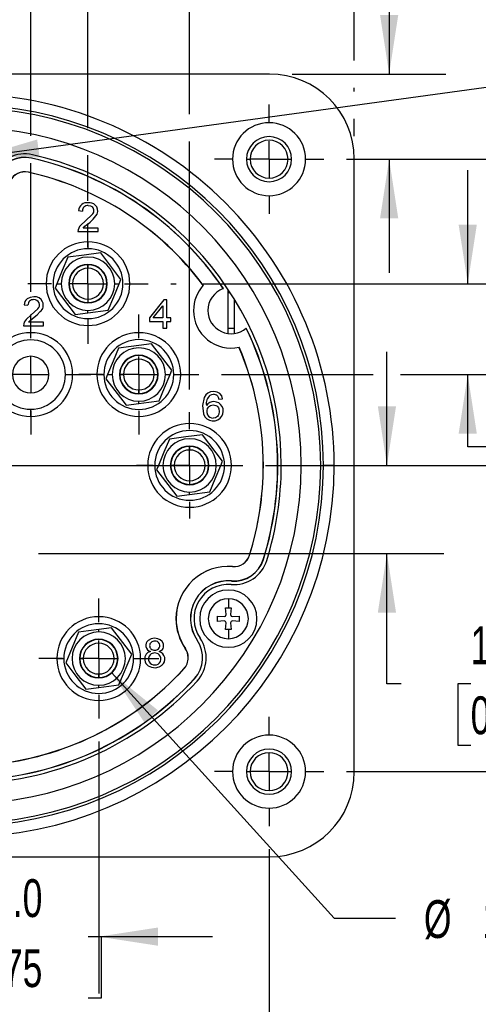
# Model space of a CAD drawing. Header units: millimetres. Extents: x 0 to 699, y 0 to 540.
# Tile 13 of 22: x 492 to 556, y 105 to 243. Entities that reach past the tile are written whole.
import ezdxf

# ---------------------------------------------------------------- set-up
doc = ezdxf.new("R2010")
doc.units = ezdxf.units.MM
doc.header["$LTSCALE"] = 2.5
doc.linetypes.add('CENTERX2', pattern=[20.32, 12.7, -2.54, 2.54, -2.54])
doc.layers.add('CENTER', color=40, linetype='CENTERX2')
doc.layers.add('DIMENSIONS', color=140, linetype='Continuous', lineweight=25)
doc.styles.add('SLDTEXTSTYLE0', font='TXT', dxfattribs={"width": 0.7})
doc.dimstyles.new('SLDDIMSTYLE0', dxfattribs={"dimtxt": 5.39502, "dimasz": 8.255, "dimexe": 0, "dimexo": 0.0625, "dimgap": 1.348755, "dimtad": 0, "dimtih": 1, "dimtoh": 1, "dimrnd": 1e-09, "dimzin": 12, "dimdsep": 46, "dimtxsty": 'SLDTEXTSTYLE0', "dimsah": 1, "dimcen": 0.09, "dimadec": 0, "dimazin": 3, "dimtfac": 1, "dimtofl": 0, "dimtmove": 0, "dimatfit": 3, "dimfxl": 0, "dimfrac": 2, "dimtolj": 1, "dimtzin": 12, "dimarcsym": 0})
doc.dimstyles.new('SLDDIMSTYLE3', dxfattribs={"dimtxt": 5.39502, "dimasz": 8.255, "dimexe": 0, "dimexo": 0.0625, "dimgap": 1.348755, "dimtad": 0, "dimtih": 1, "dimtoh": 1, "dimrnd": 1e-09, "dimzin": 4, "dimdsep": 46, "dimtxsty": 'SLDTEXTSTYLE0', "dimsah": 1, "dimcen": 0.09, "dimadec": 0, "dimazin": 1, "dimtfac": 1, "dimtofl": 0, "dimtmove": 0, "dimatfit": 3, "dimfxl": 0, "dimfrac": 2, "dimtolj": 1, "dimtzin": 12, "dimarcsym": 0})
doc.dimstyles.new('SLDDIMSTYLE4', dxfattribs={"dimtxt": 5.39502, "dimasz": 8.255, "dimexe": 0, "dimexo": 0.0625, "dimgap": 1.348755, "dimtad": 0, "dimtih": 1, "dimtoh": 1, "dimrnd": 1e-09, "dimzin": 12, "dimdsep": 46, "dimtxsty": 'SLDTEXTSTYLE0', "dimsah": 1, "dimcen": 0.09, "dimadec": 0, "dimazin": 3, "dimtfac": 1, "dimtmove": 0, "dimatfit": 0, "dimfxl": 0, "dimfrac": 2, "dimtolj": 1, "dimtzin": 12, "dimarcsym": 0})
doc.dimstyles.new('SLDDIMSTYLE5', dxfattribs={"dimtxt": 5.39502, "dimasz": 8.255, "dimexe": 0, "dimexo": 0.0625, "dimgap": 1.348755, "dimtad": 0, "dimtih": 1, "dimtoh": 1, "dimrnd": 1e-09, "dimzin": 4, "dimdsep": 46, "dimtxsty": 'SLDTEXTSTYLE0', "dimsah": 1, "dimcen": 0.09, "dimadec": 0, "dimazin": 1, "dimtfac": 1, "dimtmove": 0, "dimatfit": 0, "dimfxl": 0, "dimfrac": 2, "dimtolj": 1, "dimtzin": 12, "dimarcsym": 0})
doc.dimstyles.new('SLDDIMSTYLE6', dxfattribs={"dimtxt": 5.39502, "dimasz": 8.255, "dimexe": 0, "dimexo": 0.0625, "dimgap": 1.348755, "dimtad": 0, "dimtih": 1, "dimtoh": 1, "dimrnd": 1e-09, "dimzin": 12, "dimdsep": 46, "dimtxsty": 'SLDTEXTSTYLE0', "dimsah": 1, "dimcen": 0, "dimadec": 0, "dimazin": 3, "dimtfac": 1, "dimtofl": 0, "dimtmove": 0, "dimatfit": 3, "dimfxl": 0, "dimfrac": 2, "dimtolj": 1, "dimtzin": 12, "dimarcsym": 0})

# ---------------------------------------------------------------- blocks, each defined once
blk = doc.blocks.new('_D_17')
at = {"layer": 'DIMENSIONS'}
for p, q in [((441.25, 126.84), (441.25, 104.17)), ((526.85, 126.84), (526.85, 75.56)), ((441.25, 100.36), (441.25, 75.56)), ((441.25, 83.5), (468.73, 83.5)), ((476.04, 83.5), (474.22, 83.5)), ((474.22, 83.5), (474.22, 74.93)), ((492.07, 83.5), (493.88, 83.5)), ((493.88, 83.5), (493.88, 74.93)), ((526.85, 83.5), (499.38, 83.5)), ((474.22, 74.93), (476.04, 74.93)), ((493.88, 74.93), (492.07, 74.93))]:
    blk.add_line(p, q, dxfattribs=at)
for points in [[(441.25, 83.5), (449.51, 82.23), (449.51, 84.77)], [(526.85, 83.5), (518.6, 84.77), (518.6, 82.23)]]:
    blk.add_solid(points, dxfattribs=at)
at = {"layer": 'DIMENSIONS', "char_height": 5.292, "attachment_point": 1, "style": 'SLDTEXTSTYLE0'}
for s, insert in [('85.6', (476.04, 91.53)), ('3.37', (476.04, 81.75))]:
    blk.add_mtext(s, dxfattribs=dict(at, insert=insert))
blk = doc.blocks.new('_D_19')
at = {"layer": 'DIMENSIONS'}
for p, q in [((504.83, 151.5), (535.95, 117.17)), ((535.95, 117.17), (544.52, 117.17))]:
    blk.add_line(p, q, dxfattribs=at)
blk.add_solid([(504.83, 151.5), (509.44, 144.53), (511.32, 146.23)], dxfattribs=at)
at = {"layer": 'DIMENSIONS', "attachment_point": 1, "style": 'SLDTEXTSTYLE0'}
for s, insert, char_height in [('12X', (575.81, 128.28), 5.292), ('%%c', (548.49, 119.7), 5.292), ('10-32 TERMINAL', (556.63, 119.7), 5.2917), ('STUDS', (571.49, 111.13), 5.292)]:
    blk.add_mtext(s, dxfattribs=dict(at, insert=insert, char_height=char_height))
blk = doc.blocks.new('_D_20')
at = {"layer": 'DIMENSIONS'}
for p, q in [((537.67, 223.26), (625.35, 223.26)), ((617.41, 223.26), (617.41, 190.24)), ((609.39, 180.46), (607.58, 180.46)), ((607.58, 180.46), (607.58, 171.89)), ((625.42, 180.46), (627.24, 180.46)), ((627.24, 180.46), (627.24, 171.89)), ((607.58, 171.89), (609.39, 171.89)), ((617.41, 137.66), (617.41, 170.68)), ((627.24, 171.89), (625.42, 171.89)), ((537.67, 137.66), (625.35, 137.66))]:
    blk.add_line(p, q, dxfattribs=at)
for points in [[(617.41, 223.26), (616.14, 215), (618.68, 215)], [(617.41, 137.66), (618.68, 145.91), (616.14, 145.91)]]:
    blk.add_solid(points, dxfattribs=at)
at = {"layer": 'DIMENSIONS', "char_height": 5.292, "attachment_point": 1, "style": 'SLDTEXTSTYLE0'}
for s, insert in [('85.6', (609.39, 188.49)), ('3.37', (609.39, 178.71))]:
    blk.add_mtext(s, dxfattribs=dict(at, insert=insert))
blk = doc.blocks.new('_D_21')
at = {"layer": 'DIMENSIONS'}
for p, q in [((551.79, 246.13), (543.63, 246.13)), ((543.63, 246.13), (543.63, 235.16)), ((561.51, 246.13), (559.7, 246.13)), ((559.7, 246.13), (559.7, 237.56)), ((577.54, 246.13), (579.36, 246.13)), ((579.36, 246.13), (579.36, 237.56)), ((559.7, 237.56), (561.51, 237.56)), ((579.36, 237.56), (577.54, 237.56)), ((530.08, 235.16), (551.57, 235.16)), ((537.67, 223.26), (551.57, 223.26)), ((543.63, 223.26), (543.63, 207.38))]:
    blk.add_line(p, q, dxfattribs=at)
for points in [[(543.63, 235.16), (544.9, 243.41), (542.36, 243.41)], [(543.63, 223.26), (542.36, 215), (544.9, 215)]]:
    blk.add_solid(points, dxfattribs=at)
at = {"layer": 'DIMENSIONS', "char_height": 5.292, "attachment_point": 1, "style": 'SLDTEXTSTYLE0'}
for s, insert in [('11.9', (561.51, 254.16)), ('0.47', (561.51, 244.38))]:
    blk.add_mtext(s, dxfattribs=dict(at, insert=insert))
blk = doc.blocks.new('_D_22')
at = {"layer": 'DIMENSIONS'}
for p, q in [((515.75, 229.55), (515.75, 266.46)), ((538.75, 237.06), (538.75, 266.46)), ((515.75, 258.52), (499.88, 258.52)), ((519.24, 258.52), (517.42, 258.52)), ((517.42, 258.52), (517.42, 249.95)), ((535.27, 258.52), (537.08, 258.52)), ((537.08, 258.52), (537.08, 249.95)), ((538.75, 258.52), (554.63, 258.52)), ((517.42, 249.95), (519.24, 249.95)), ((537.08, 249.95), (535.27, 249.95)), ((538.75, 232.7), (538.75, 233.25)), ((538.75, 226.48), (538.75, 228.89)), ((515.75, 191.05), (515.75, 225.74))]:
    blk.add_line(p, q, dxfattribs=at)
for points in [[(515.75, 258.52), (507.5, 259.79), (507.5, 257.25)], [(538.75, 258.52), (547.01, 257.25), (547.01, 259.79)]]:
    blk.add_solid(points, dxfattribs=at)
at = {"layer": 'DIMENSIONS', "char_height": 5.292, "attachment_point": 1, "style": 'SLDTEXTSTYLE0'}
for s, insert in [('23.0', (519.24, 266.55)), ('0.91', (519.24, 256.77))]:
    blk.add_mtext(s, dxfattribs=dict(at, insert=insert))
blk = doc.blocks.new('_D_23')
at = {"layer": 'DIMENSIONS'}
for p, q in [((466.55, 248.04), (466.55, 312.94)), ((501.55, 281.25), (501.55, 312.94)), ((466.55, 305), (468.73, 305)), ((476.04, 305), (474.22, 305)), ((474.22, 305), (474.22, 296.43)), ((492.07, 305), (493.88, 305)), ((493.88, 305), (493.88, 296.43)), ((501.55, 305), (499.38, 305)), ((474.22, 296.43), (476.04, 296.43)), ((493.88, 296.43), (492.07, 296.43)), ((501.55, 260.43), (501.55, 277.44)), ((501.55, 227.61), (501.55, 256.62)), ((466.55, 217.42), (466.55, 244.23)), ((501.55, 217.42), (501.55, 223.8))]:
    blk.add_line(p, q, dxfattribs=at)
for points in [[(466.55, 305), (474.81, 303.73), (474.81, 306.27)], [(501.55, 305), (493.3, 306.27), (493.3, 303.73)]]:
    blk.add_solid(points, dxfattribs=at)
at = {"layer": 'DIMENSIONS', "char_height": 5.292, "attachment_point": 1, "style": 'SLDTEXTSTYLE0'}
for s, insert in [('35.0', (476.04, 313.03)), ('1.38', (476.04, 303.25))]:
    blk.add_mtext(s, dxfattribs=dict(at, insert=insert))
blk = doc.blocks.new('_D_26')
at = {"layer": 'DIMENSIONS'}
for p, q in [((563.82, 193.16), (563.82, 209.03)), ((520.22, 193.16), (541.41, 193.16)), ((545.22, 193.16), (571.76, 193.16)), ((526.35, 180.46), (571.76, 180.46)), ((563.82, 164.7), (563.82, 180.46)), ((566.66, 164.7), (563.82, 164.7)), ((576.39, 164.7), (574.57, 164.7)), ((574.57, 164.7), (574.57, 156.12)), ((592.42, 164.7), (594.23, 164.7)), ((594.23, 164.7), (594.23, 156.12)), ((574.57, 156.12), (576.39, 156.12)), ((594.23, 156.12), (592.42, 156.12))]:
    blk.add_line(p, q, dxfattribs=at)
for points in [[(563.82, 193.16), (565.09, 201.41), (562.55, 201.41)], [(563.82, 180.46), (562.55, 172.2), (565.09, 172.2)]]:
    blk.add_solid(points, dxfattribs=at)
at = {"layer": 'DIMENSIONS', "char_height": 5.292, "attachment_point": 1, "style": 'SLDTEXTSTYLE0'}
for s, insert in [('12.7', (576.39, 172.73)), ('0.50', (576.39, 162.94))]:
    blk.add_mtext(s, dxfattribs=dict(at, insert=insert))
blk = doc.blocks.new('_D_27')
at = {"layer": 'DIMENSIONS'}
for p, q in [((554.61, 205.86), (554.61, 221.73)), ((513.12, 205.86), (513.85, 205.86)), ((517.66, 205.86), (562.54, 205.86)), ((520.22, 193.16), (541.41, 193.16)), ((545.22, 193.16), (562.54, 193.16)), ((554.61, 183.05), (554.61, 193.16)), ((573.71, 183.05), (554.61, 183.05)), ((583.43, 183.05), (581.62, 183.05)), ((581.62, 183.05), (581.62, 174.48)), ((599.46, 183.05), (601.27, 183.05)), ((601.27, 183.05), (601.27, 174.48)), ((581.62, 174.48), (583.43, 174.48)), ((601.27, 174.48), (599.46, 174.48))]:
    blk.add_line(p, q, dxfattribs=at)
for points in [[(554.61, 205.86), (555.88, 214.11), (553.34, 214.11)], [(554.61, 193.16), (553.34, 184.9), (555.88, 184.9)]]:
    blk.add_solid(points, dxfattribs=at)
at = {"layer": 'DIMENSIONS', "char_height": 5.292, "attachment_point": 1, "style": 'SLDTEXTSTYLE0'}
for s, insert in [('12.7', (583.43, 191.08)), ('0.50', (583.43, 181.3))]:
    blk.add_mtext(s, dxfattribs=dict(at, insert=insert))
blk = doc.blocks.new('_D_29')
at = {"layer": 'DIMENSIONS'}
for p, q in [((484.05, 142.86), (484.05, 106.66)), ((503.05, 141.89), (503.05, 106.66)), ((484.05, 114.6), (468.18, 114.6)), ((485.54, 114.6), (483.72, 114.6)), ((483.72, 114.6), (483.72, 106.02)), ((501.57, 114.6), (503.38, 114.6)), ((503.05, 114.6), (518.93, 114.6)), ((503.38, 114.6), (503.38, 106.02)), ((483.72, 106.02), (485.54, 106.02)), ((503.38, 106.02), (501.57, 106.02))]:
    blk.add_line(p, q, dxfattribs=at)
for points in [[(484.05, 114.6), (475.8, 115.87), (475.8, 113.33)], [(503.05, 114.6), (511.31, 113.33), (511.31, 115.87)]]:
    blk.add_solid(points, dxfattribs=at)
at = {"layer": 'DIMENSIONS', "char_height": 5.292, "attachment_point": 1, "style": 'SLDTEXTSTYLE0'}
for s, insert in [('19.0', (485.54, 122.63)), ('0.75', (485.54, 112.84))]:
    blk.add_mtext(s, dxfattribs=dict(at, insert=insert))
blk = doc.blocks.new('_D_30')
at = {"layer": 'DIMENSIONS'}
for p, q in [((543.32, 180.46), (543.32, 196.33)), ((526.35, 180.46), (551.26, 180.46)), ((494.62, 168.16), (551.26, 168.16)), ((543.32, 149.93), (543.32, 168.16)), ((545.3, 149.93), (543.32, 149.93)), ((555.02, 149.93), (553.21, 149.93)), ((553.21, 149.93), (553.21, 141.36)), ((571.05, 149.93), (572.86, 149.93)), ((572.86, 149.93), (572.86, 141.36)), ((553.21, 141.36), (555.02, 141.36)), ((572.86, 141.36), (571.05, 141.36))]:
    blk.add_line(p, q, dxfattribs=at)
for points in [[(543.32, 180.46), (544.59, 188.71), (542.05, 188.71)], [(543.32, 168.16), (542.05, 159.9), (544.59, 159.9)]]:
    blk.add_solid(points, dxfattribs=at)
at = {"layer": 'DIMENSIONS', "char_height": 5.292, "attachment_point": 1, "style": 'SLDTEXTSTYLE0'}
for s, insert in [('12.3', (555.02, 157.96)), ('0.48', (555.02, 148.18))]:
    blk.add_mtext(s, dxfattribs=dict(at, insert=insert))
blk = doc.blocks.new('_D_32')
at = {"layer": 'DIMENSIONS'}
for p, q in [((484.05, 268.58), (484.05, 287.28)), ((493.55, 226.51), (493.55, 287.28)), ((484.05, 279.34), (468.18, 279.34)), ((493.55, 279.34), (507.48, 279.34)), ((514.79, 279.34), (512.98, 279.34)), ((512.98, 279.34), (512.98, 270.77)), ((530.82, 279.34), (532.64, 279.34)), ((532.64, 279.34), (532.64, 270.77)), ((512.98, 270.77), (514.79, 270.77)), ((532.64, 270.77), (530.82, 270.77)), ((484.05, 230.17), (484.05, 264.77)), ((493.55, 204.72), (493.55, 222.7))]:
    blk.add_line(p, q, dxfattribs=at)
for points in [[(484.05, 279.34), (475.8, 280.61), (475.8, 278.07)], [(493.55, 279.34), (501.81, 278.07), (501.81, 280.61)]]:
    blk.add_solid(points, dxfattribs=at)
at = {"layer": 'DIMENSIONS', "char_height": 5.292, "attachment_point": 1, "style": 'SLDTEXTSTYLE0'}
for s, insert in [('9.5', (517.04, 287.37)), ('0.37', (514.79, 277.59))]:
    blk.add_mtext(s, dxfattribs=dict(at, insert=insert))
blk = doc.blocks.new('_D_33')
at = {"layer": 'DIMENSIONS'}
for p, q in [((486.44, 223.64), (566.89, 234.65)), ((566.89, 234.65), (580.78, 234.65))]:
    blk.add_line(p, q, dxfattribs=at)
blk.add_solid([(486.44, 223.64), (494.79, 223.5), (494.45, 226.01)], dxfattribs=at)
at = {"layer": 'DIMENSIONS', "attachment_point": 1, "style": 'SLDTEXTSTYLE0'}
for s, insert, char_height in [('%%c', (584.75, 241.47), 5.292), ('10-32 EARTH', (592.89, 241.47), 5.2917), ('TERMINAL', (594.22, 232.89), 5.292)]:
    blk.add_mtext(s, dxfattribs=dict(at, insert=insert, char_height=char_height))
blk = doc.blocks.new('SW_CENTERMARKSYMBOL_0')
at = {"layer": 'CENTER', "color": 0}
for p, q in [((0, 5.08), (0, 7.64)), ((0, 0), (0, 2.54)), ((-5.08, 0), (-7.64, 0)), ((0, 0), (-2.54, 0)), ((0, 0), (0, -2.54)), ((0, 0), (2.54, 0)), ((5.08, 0), (7.64, 0)), ((0, -5.08), (0, -7.64))]:
    blk.add_line(p, q, dxfattribs=at)
blk = doc.blocks.new('SW_CENTERMARKSYMBOL_4')
at = {"layer": 'CENTER', "color": 0}
for p, q in [((0, 5.08), (0, 8.39)), ((0, 0), (0, 2.54)), ((-5.08, 0), (-8.39, 0)), ((0, 0), (-2.54, 0)), ((0, 0), (0, -2.54)), ((0, 0), (2.54, 0)), ((5.08, 0), (8.39, 0)), ((0, -5.08), (0, -8.39))]:
    blk.add_line(p, q, dxfattribs=at)
blk = doc.blocks.new('SW_CENTERMARKSYMBOL_6')
at = {"layer": 'CENTER', "color": 0}
for p, q in [((0, 5.08), (0, 7.42)), ((0, 0), (0, 2.54)), ((-5.08, 0), (-7.42, 0)), ((0, 0), (-2.54, 0)), ((0, 0), (0, -2.54)), ((0, 0), (2.54, 0)), ((5.08, 0), (7.42, 0)), ((0, -5.08), (0, -7.42))]:
    blk.add_line(p, q, dxfattribs=at)
blk = doc.blocks.new('SW_CENTERMARKSYMBOL_10')
at = {"layer": 'CENTER', "color": 0}
for p, q in [((0, 5.08), (0, 8.39)), ((0, 0), (0, 2.54)), ((-5.08, 0), (-8.39, 0)), ((0, 0), (-2.54, 0)), ((0, 0), (0, -2.54)), ((0, 0), (2.54, 0)), ((5.08, 0), (8.39, 0)), ((0, -5.08), (0, -8.39))]:
    blk.add_line(p, q, dxfattribs=at)
blk = doc.blocks.new('SW_CENTERMARKSYMBOL_12')
at = {"layer": 'CENTER', "color": 0}
for p, q in [((0, 5.08), (0, 8.39)), ((0, 0), (0, 2.54)), ((-5.08, 0), (-8.39, 0)), ((0, 0), (-2.54, 0)), ((0, 0), (0, -2.54)), ((0, 0), (2.54, 0)), ((5.08, 0), (8.39, 0)), ((0, -5.08), (0, -8.39))]:
    blk.add_line(p, q, dxfattribs=at)
blk = doc.blocks.new('SW_CENTERMARKSYMBOL_13')
at = {"layer": 'CENTER', "color": 0}
for p, q in [((0, 5.08), (0, 8.39)), ((0, 0), (0, 2.54)), ((-5.08, 0), (-8.39, 0)), ((0, 0), (-2.54, 0)), ((0, 0), (0, -2.54)), ((0, 0), (2.54, 0)), ((5.08, 0), (8.39, 0)), ((0, -5.08), (0, -8.39))]:
    blk.add_line(p, q, dxfattribs=at)
blk = doc.blocks.new('SW_CENTERMARKSYMBOL_14')
at = {"layer": 'CENTER', "color": 0}
for p, q in [((0, 5.08), (0, 7.64)), ((0, 0), (0, 2.54)), ((-5.08, 0), (-7.64, 0)), ((0, 0), (-2.54, 0)), ((0, 0), (0, -2.54)), ((0, 0), (2.54, 0)), ((5.08, 0), (7.64, 0)), ((0, -5.08), (0, -7.64))]:
    blk.add_line(p, q, dxfattribs=at)
blk = doc.blocks.new('SW_CENTERMARKSYMBOL_16')
at = {"layer": 'CENTER', "color": 0}
for p, q in [((0, 5.08), (0, 46.54)), ((0, 0), (0, 2.54)), ((-5.08, 0), (-46.54, 0)), ((0, 0), (-2.54, 0)), ((0, 0), (0, -2.54)), ((0, 0), (2.54, 0)), ((5.08, 0), (46.54, 0)), ((0, -5.08), (0, -46.54))]:
    blk.add_line(p, q, dxfattribs=at)

msp = doc.modelspace()

# ---------------------------------------------------------------- linework, layer by layer
for p, q in [((526.902, 235.16), (441.202, 235.16)), ((493.671, 223.413), (493.668, 223.396)), ((523.702, 223.26), (524.202, 223.26)), ((529.502, 223.26), (530.002, 223.26)), ((538.752, 137.61), (538.752, 223.31)), ((493.227, 221.428), (493.23, 221.445)), ((500.223, 216.075), (500.761, 216.004)), ((502.136, 215.507), (501.2, 214.639)), ((501.2, 214.639), (500.53, 214.027)), ((500.858, 213.633), (501.093, 213.896)), ((502.953, 213.633), (500.858, 213.633)), ((502.953, 213.137), (502.953, 213.633)), ((500.146, 213.137), (502.953, 213.137)), ((501.552, 211.71), (501.552, 210.74)), ((506.162, 206.465), (503.333, 210.155)), ((501.552, 208.56), (501.552, 208.511)), ((501.552, 208.511), (501.552, 208.011)), ((505.911, 205.86), (506.162, 206.465)), ((497.192, 205.86), (496.942, 205.255)), ((496.942, 205.255), (499.771, 201.565)), ((497.192, 205.86), (497.825, 205.86)), ((504.252, 205.86), (504.204, 205.86)), ((505.279, 205.86), (505.912, 205.86)), ((520.458, 205.17), (520.475, 205.176)), ((521.137, 198.886), (521.137, 205.055)), ((501.552, 203.708), (501.552, 203.208)), ((521.967, 203.756), (521.967, 198.886)), ((492.624, 202.919), (493.162, 202.848)), ((494.537, 202.351), (493.603, 201.483)), ((501.552, 203.208), (501.552, 203.16)), ((512.141, 203.592), (510.141, 201.078)), ((510.669, 201.078), (512.026, 202.782)), ((512.026, 202.782), (512.026, 201.078)), ((512.564, 203.592), (512.141, 203.592)), ((512.564, 201.078), (512.564, 203.592)), ((493.603, 201.483), (492.932, 200.871)), ((499.771, 201.565), (501.552, 201.798)), ((501.552, 201.798), (504.381, 202.17)), ((501.552, 201.798), (501.552, 202.133)), ((501.552, 200.98), (501.552, 200.01)), ((510.141, 201.078), (510.141, 200.583)), ((512.026, 201.078), (510.669, 201.078)), ((513.141, 201.078), (512.564, 201.078)), ((513.141, 200.583), (513.141, 201.078)), ((492.547, 199.981), (495.356, 199.981)), ((495.356, 200.477), (493.261, 200.477)), ((495.356, 199.981), (495.356, 200.477)), ((510.141, 200.583), (512.026, 200.583)), ((512.026, 200.583), (512.026, 199.626)), ((512.026, 199.626), (512.564, 199.626)), ((512.564, 200.583), (513.141, 200.583)), ((512.564, 199.626), (512.564, 200.583)), ((523.669, 199.644), (523.655, 199.632)), ((510.433, 197.455), (505.823, 196.85)), ((513.262, 193.765), (510.433, 197.455)), ((508.652, 195.86), (508.652, 195.811)), ((498.402, 193.16), (499.402, 193.16)), ((502.802, 193.16), (503.772, 193.16)), ((504.292, 193.16), (504.042, 192.555)), ((504.292, 193.16), (504.925, 193.16)), ((506, 193.16), (505.952, 193.16)), ((506, 193.16), (506.5, 193.16)), ((510.804, 193.16), (511.304, 193.16)), ((511.352, 193.16), (511.304, 193.16)), ((512.379, 193.16), (513.012, 193.16)), ((513.011, 193.16), (513.262, 193.765)), ((513.532, 193.16), (514.502, 193.16)), ((504.042, 192.555), (506.871, 188.865)), ((508.652, 190.508), (508.652, 191.008)), ((506.871, 188.865), (508.652, 189.098)), ((508.652, 189.098), (508.652, 189.433)), ((519.825, 189.729), (520.364, 189.763)), ((493.552, 187.31), (493.552, 188.31)), ((520.362, 181.065), (517.533, 184.755)), ((515.752, 183.16), (515.752, 183.111)), ((515.752, 183.111), (515.752, 182.611)), ((509.902, 180.46), (510.872, 180.46)), ((511.392, 180.46), (511.142, 179.855)), ((511.392, 180.46), (512.025, 180.46)), ((519.479, 180.46), (520.112, 180.46)), ((520.111, 180.46), (520.362, 181.065)), ((520.632, 180.46), (521.602, 180.46)), ((526.034, 180.46), (526.052, 180.46)), ((531.343, 180.46), (534.062, 180.46)), ((534.062, 180.46), (534.445, 180.46)), ((535.945, 180.46), (534.445, 180.46)), ((511.142, 179.855), (513.971, 176.165)), ((515.752, 178.308), (515.752, 177.808)), ((515.752, 177.808), (515.752, 177.76)), ((513.971, 176.165), (515.752, 176.398)), ((515.752, 176.398), (518.581, 176.77)), ((515.752, 176.398), (515.752, 176.733)), ((524.118, 167.921), (524.135, 167.916)), ((526.044, 167.319), (526.06, 167.314)), ((521.753, 166.311), (521.755, 166.328)), ((521.591, 164.317), (521.59, 164.3)), ((521.161, 161.835), (521.161, 160.535)), ((520.865, 159.635), (520.786, 160.535)), ((521.536, 160.535), (521.457, 159.635)), ((513.861, 159.035), (513.844, 159.035)), ((519.661, 159.41), (520.561, 159.331)), ((519.661, 159.035), (519.661, 159.41)), ((519.661, 158.66), (519.661, 159.035)), ((520.561, 158.738), (519.661, 158.66)), ((520.561, 159.331), (520.786, 159.41)), ((520.786, 158.66), (520.561, 158.738)), ((520.786, 159.41), (520.865, 159.635)), ((520.865, 158.435), (520.786, 158.66)), ((520.786, 157.535), (520.865, 158.435)), ((521.457, 159.635), (521.536, 159.41)), ((521.536, 158.66), (521.457, 158.435)), ((521.457, 158.435), (521.536, 157.535)), ((521.536, 159.41), (521.761, 159.331)), ((521.761, 158.738), (521.536, 158.66)), ((521.761, 159.331), (522.661, 159.41)), ((522.661, 158.66), (521.761, 158.738)), ((522.661, 159.41), (522.661, 159.035)), ((522.661, 159.035), (522.661, 158.66)), ((500.223, 157.15), (498.442, 152.855)), ((504.833, 157.755), (503.052, 157.521)), ((503.052, 157.187), (503.052, 157.521)), ((507.662, 154.065), (504.833, 157.755)), ((521.161, 157.535), (521.161, 156.235)), ((503.052, 156.16), (503.052, 156.111)), ((516.816, 156.031), (516.801, 156.021)), ((515.142, 154.874), (515.156, 154.884)), ((497.202, 153.46), (498.172, 153.46)), ((500.4, 153.46), (500.352, 153.46)), ((500.4, 153.46), (500.9, 153.46)), ((505.204, 153.46), (505.704, 153.46)), ((505.752, 153.46), (505.704, 153.46)), ((505.881, 149.77), (507.662, 154.065)), ((507.932, 153.46), (508.902, 153.46)), ((515.547, 153.576), (515.564, 153.576)), ((514.944, 152.03), (514.957, 152.018)), ((503.052, 150.808), (503.052, 151.308)), ((516.441, 150.652), (516.428, 150.664)), ((501.271, 149.165), (503.052, 149.398)), ((503.052, 149.398), (503.052, 149.733)), ((523.702, 137.66), (524.202, 137.66)), ((529.502, 137.66), (530.002, 137.66)), ((441.202, 125.76), (526.902, 125.76))]:
    msp.add_line(p, q)
at = {"flags": 128}
for points in [[(501.583, 216.784), (501.903, 216.732), (502.158, 216.584)], [(498.723, 209.55), (497.958, 207.705), (497.192, 205.86)], [(503.333, 210.155), (501.032, 209.853), (498.723, 209.55)], [(504.381, 202.17), (505.139, 203.998), (505.911, 205.86)], [(493.997, 204.017), (493.457, 203.944), (493.035, 203.733)], [(493.261, 200.477), (493.44, 200.686), (493.775, 200.983), (494.431, 201.52), (494.886, 201.952)], [(505.823, 196.85), (505.064, 195.021), (504.292, 193.16)], [(511.481, 189.47), (512.239, 191.298), (513.011, 193.16)], [(519.123, 190.79), (518.684, 190.735), (518.313, 190.576), (518.004, 190.305), (517.777, 189.932), (517.561, 188.843), (517.688, 187.652), (517.889, 187.245), (518.173, 186.96), (518.511, 186.777), (518.903, 186.691), (519.329, 186.702), (519.706, 186.82), (520.027, 187.041), (520.263, 187.355)], [(518.623, 190.268), (518.846, 190.365), (519.089, 190.401)], [(519.968, 190.516), (519.593, 190.719), (519.123, 190.79)], [(519.624, 190.174), (519.739, 189.991), (519.825, 189.729)], [(520.364, 189.763), (520.232, 190.189), (519.968, 190.516)], [(508.652, 189.098), (510.07, 189.284), (511.481, 189.47)], [(518.393, 188.67), (518.682, 188.851), (519.027, 188.913)], [(519.027, 188.913), (519.395, 188.848), (519.547, 188.768), (519.677, 188.656), (519.78, 188.52), (519.851, 188.36), (519.902, 187.972), (519.834, 187.601), (519.757, 187.447), (519.652, 187.314), (519.523, 187.207), (519.38, 187.131), (519.049, 187.073)], [(517.533, 184.755), (515.232, 184.453), (512.923, 184.15)], [(512.923, 184.15), (512.164, 182.321), (511.392, 180.46)], [(518.581, 176.77), (519.339, 178.598), (520.111, 180.46)], [(520.786, 160.535), (520.833, 160.535), (520.88, 160.535), (520.927, 160.535), (520.973, 160.535), (521.02, 160.535), (521.067, 160.535), (521.114, 160.535), (521.161, 160.535)], [(521.161, 160.535), (521.208, 160.535), (521.255, 160.535), (521.302, 160.535), (521.349, 160.535), (521.396, 160.535), (521.442, 160.535), (521.489, 160.535), (521.536, 160.535)], [(503.052, 157.521), (501.625, 157.334), (500.223, 157.15)], [(521.161, 157.535), (521.114, 157.535), (521.067, 157.535), (521.02, 157.535), (520.973, 157.535), (520.927, 157.535), (520.88, 157.535), (520.833, 157.535), (520.786, 157.535)], [(521.536, 157.535), (521.489, 157.535), (521.442, 157.535), (521.396, 157.535), (521.349, 157.535), (521.302, 157.535), (521.255, 157.535), (521.208, 157.535), (521.161, 157.535)], [(510.867, 156.296), (510.359, 156.219), (509.963, 155.997)], [(511.493, 154.447), (511.831, 154.625), (511.953, 154.745), (512.044, 154.884), (512.099, 155.034), (512.124, 155.201), (512.081, 155.542), (511.922, 155.841), (511.649, 156.088), (511.296, 156.242), (510.867, 156.296)], [(510.27, 154.447), (509.931, 154.307), (509.678, 154.084)], [(498.442, 152.855), (499.853, 151.013), (501.271, 149.165)], [(509.678, 154.084), (509.568, 153.902), (509.499, 153.693), (509.488, 153.217), (509.546, 152.995), (509.647, 152.791), (509.971, 152.448), (510.413, 152.243), (510.963, 152.19), (511.482, 152.289), (511.892, 152.541)], [(503.052, 149.398), (503.068, 149.401), (504.479, 149.586), (505.881, 149.77)]]:
    msp.add_lwpolyline(points, dxfattribs=at)
for centre, radius, start, end in [((526.902, 223.31), 11.85, 0, 90), ((484.053, 180.46), 51.892, 359.99933, 90.00067), ((484.052, 180.46), 50.01, 0, 180), ((484.052, 180.46), 50.393, 0, 90), ((484.052, 180.46), 47.291, 0, 89.0582), ((526.852, 223.26), 5.1, 0, 180), ((526.852, 223.26), 3.15, 0, 180), ((526.852, 223.26), 2.65, 0, 180), ((492.728, 219.2), 4.8, 77.37691, 154.65403), ((492.728, 219.2), 4.317, 77.37691, 154.65403), ((492.728, 219.2), 4.3, 77.37691, 154.65403), ((484.052, 180.46), 44, 34.16644, 77.37691), ((484.052, 180.46), 44.017, 34.1605, 77.37691), ((484.052, 180.46), 44.5, 0, 77.37691), ((526.852, 223.26), 5.1, 180, 0), ((526.852, 223.26), 3.15, 180, 0), ((526.852, 223.26), 2.65, 180, 0), ((492.728, 219.2), 2.3, 77.37691, 154.65403), ((492.728, 219.2), 2.283, 77.37691, 154.65403), ((484.052, 180.46), 41.983, 36.83227, 77.37691), ((484.052, 180.46), 42, 36.8369, 77.37691), ((501.435, 215.967), 1.217, 82.47956, 174.88153), ((501.502, 216.043), 0.742, 134.08134, 182.95604), ((501.542, 215.942), 0.842, 87.20713, 131.29012), ((501.678, 215.819), 1.358, 49.56112, 93.53223), ((501.633, 216.056), 0.745, 312.51675, 45.16417), ((501.849, 216.052), 1.069, 334.68587, 48.39025), ((498.431, 218.316), 5.16, 301.05905, 328.17753), ((501.441, 213.106), 1.295, 134.68929, 178.61992), ((501.552, 205.86), 5.85, 90, 180), ((501.552, 205.86), 4.88, 0, 180), ((501.552, 205.86), 5.85, 360, 90), ((501.552, 205.86), 3.727, 0, 180), ((501.552, 205.86), 2.7, 90, 270), ((501.552, 205.86), 2.652, 90, 180), ((501.552, 205.86), 2.152, 90, 270), ((501.552, 205.86), 2.7, 0, 90), ((501.552, 205.86), 2.652, 360, 90), ((501.552, 205.86), 2.152, 270, 90), ((501.552, 205.86), 5.85, 180, 270), ((501.552, 205.86), 4.88, 180, 0), ((501.552, 205.86), 3.727, 180, 270), ((501.552, 205.86), 2.652, 180, 270), ((501.552, 205.86), 2.652, 270, 360), ((501.552, 205.86), 3.727, 270, 0), ((501.552, 205.86), 2.7, 270, 0), ((501.552, 205.86), 5.85, 270, 360), ((521.552, 202.11), 5.25, 137.7394, 180), ((521.552, 202.11), 3.25, 109.6703, 180), ((493.736, 202.869), 1.113, 129.04565, 177.40344), ((494.142, 202.856), 1.17, 309.46241, 97.11206), ((521.552, 202.11), 2.489, 92.63845, 99.59407), ((493.92, 202.872), 0.758, 85.05157, 181.81002), ((494.046, 202.896), 0.734, 312.05316, 94.69708), ((521.552, 202.11), 5.25, 180, 282.25914), ((521.552, 202.11), 3.25, 180, 310.32824), ((493.856, 199.942), 1.309, 134.83093, 178.29634), ((521.552, 202.11), 2.489, 260.40593, 270), ((521.552, 202.11), 2.489, 270, 279.59407), ((484.052, 180.46), 44, 342.62309, 25.83211), ((484.052, 180.46), 44.017, 342.62309, 25.83805), ((493.552, 193.16), 5.85, 0, 180), ((508.652, 193.16), 5.85, 0, 180), ((493.552, 193.16), 4.85, 0, 180), ((508.652, 193.16), 4.88, 0, 180), ((508.652, 193.16), 3.727, 0, 180), ((484.052, 180.46), 41.983, 0, 23.16628), ((484.052, 180.46), 42, 0, 23.16165), ((493.552, 193.16), 2.55, 0, 180), ((508.652, 193.16), 2.7, 90, 180), ((508.652, 193.16), 2.652, 0, 180), ((508.652, 193.16), 2.7, 0, 90), ((508.652, 193.16), 2.152, 0, 180), ((493.552, 193.16), 5.85, 180, 270), ((493.552, 193.16), 4.85, 180, 270), ((493.552, 193.16), 2.55, 180, 0), ((493.552, 193.16), 4.85, 270, 0), ((493.552, 193.16), 5.85, 270, 0), ((508.652, 193.16), 5.85, 180, 0), ((508.652, 193.16), 4.88, 180, 0), ((508.652, 193.16), 3.727, 180, 270), ((508.652, 193.16), 2.7, 180, 0), ((508.652, 193.16), 2.652, 180, 270), ((508.652, 193.16), 2.152, 180, 270), ((508.652, 193.16), 2.152, 270, 0), ((508.652, 193.16), 2.652, 270, 0), ((508.652, 193.16), 3.727, 270, 0), ((519.647, 189.078), 1.57, 130.71141, 188.59662), ((519.097, 189.673), 0.728, 43.51691, 90.57036), ((519.14, 188.079), 1.295, 89.42251, 143.80675), ((519.064, 188.016), 0.936, 135.73401, 209.93996), ((519.134, 188.048), 1.325, 328.46527, 89.16275), ((519.021, 187.931), 0.859, 206.45048, 271.84332), ((515.752, 180.46), 5.85, 0, 180), ((515.752, 180.46), 4.88, 0, 180), ((515.752, 180.46), 3.727, 0, 180), ((515.752, 180.46), 2.7, 90, 270), ((515.752, 180.46), 2.652, 90, 180), ((515.752, 180.46), 2.7, 270, 90), ((515.752, 180.46), 2.652, 0, 90), ((515.752, 180.46), 2.152, 90, 270), ((515.752, 180.46), 2.152, 270, 90), ((484.052, 180.46), 51.893, 180, 0), ((484.052, 180.46), 50.393, 180, 0), ((484.052, 180.46), 50.01, 180, 0), ((484.052, 180.46), 47.291, 180, 0), ((515.752, 180.46), 5.85, 180, 0), ((515.752, 180.46), 4.88, 180, 0), ((515.752, 180.46), 3.727, 180, 270), ((515.752, 180.46), 2.652, 180, 270), ((515.752, 180.46), 2.652, 270, 0), ((515.752, 180.46), 3.727, 270, 0), ((484.052, 180.46), 41.983, 342.62309, 0), ((484.052, 180.46), 42, 342.62309, 0), ((484.052, 180.46), 44.5, 342.62309, 0), ((521.94, 168.603), 2.3, 265.34597, 342.62309), ((521.94, 168.603), 2.283, 265.34597, 342.62309), ((521.94, 168.603), 4.8, 265.34597, 342.62309), ((521.94, 168.603), 4.317, 265.34597, 342.62309), ((521.94, 168.603), 4.3, 265.34597, 342.62309), ((521.161, 159.035), 7.317, 85.34597, 180), ((521.161, 159.035), 7.3, 85.34597, 180), ((521.161, 159.035), 5.3, 85.34597, 214.65403), ((521.161, 159.035), 5.283, 85.34597, 214.65403), ((521.161, 159.035), 4.8, 85.34597, 214.65403), ((521.161, 159.035), 4, 0, 180), ((521.161, 159.035), 2.8, 90, 180), ((521.161, 159.035), 2.8, 0, 90), ((503.052, 153.46), 5.85, 0, 180), ((503.052, 153.46), 4.88, 0, 180), ((521.161, 159.035), 7.317, 180, 214.65403), ((521.161, 159.035), 7.3, 180, 214.65403), ((521.161, 159.035), 4, 180, 0), ((521.161, 159.035), 2.8, 180, 270), ((521.161, 159.035), 2.8, 270, 0), ((503.052, 153.46), 3.727, 90, 270), ((503.052, 153.46), 3.727, 270, 90), ((503.052, 153.46), 2.7, 90, 180), ((503.052, 153.46), 2.652, 0, 180), ((503.052, 153.46), 2.152, 0, 180), ((503.052, 153.46), 2.7, 0, 90), ((510.5, 155.298), 0.881, 127.52679, 254.87299), ((510.786, 155.266), 0.626, 133.38675, 226.40159), ((510.846, 155.17), 0.737, 87.66745, 131.668), ((510.939, 155.264), 0.646, 315.47213, 95.59859), ((513.264, 153.576), 4.3, 317.37691, 34.65403), ((513.264, 153.576), 4.317, 317.37691, 34.65403), ((513.264, 153.576), 4.8, 317.37691, 34.65403), ((510.821, 153.419), 0.824, 87.25902, 134.54102), ((510.825, 155.326), 0.697, 227.46444, 274.5428), ((510.899, 153.369), 0.873, 46.37796, 92.51571), ((510.936, 155.309), 0.68, 265.35359, 312.91098), ((511.187, 153.388), 1.102, 309.74739, 73.90154), ((513.264, 153.576), 2.283, 0, 34.65403), ((513.264, 153.576), 2.3, 0, 34.65403), ((503.052, 153.46), 5.85, 180, 0), ((503.052, 153.46), 4.88, 180, 0), ((503.052, 153.46), 2.7, 180, 0), ((503.052, 153.46), 2.652, 180, 270), ((503.052, 153.46), 2.152, 180, 270), ((503.052, 153.46), 2.152, 270, 0), ((503.052, 153.46), 2.652, 270, 0), ((510.892, 153.404), 0.885, 137.15634, 207.30067), ((510.83, 153.409), 0.832, 209.5962, 273.27606), ((510.922, 153.407), 0.83, 266.92874, 45.72691), ((513.264, 153.576), 2.283, 317.37691, 0), ((513.264, 153.576), 2.3, 317.37691, 0), ((484.052, 180.46), 41.983, 276.8334, 317.37691), ((484.052, 180.46), 42, 276.83803, 317.37691), ((484.052, 180.46), 44.5, 222.62309, 317.37691), ((484.052, 180.46), 44.017, 274.16099, 317.37691), ((484.052, 180.46), 44, 274.16693, 317.37691), ((526.852, 137.66), 5.1, 0, 180), ((526.852, 137.66), 3.15, 0, 180), ((526.852, 137.66), 2.65, 0, 180), ((526.852, 137.66), 5.1, 180, 0), ((526.852, 137.66), 3.15, 180, 0), ((526.852, 137.66), 2.65, 180, 0), ((526.902, 137.61), 11.85, 270, 0)]:
    msp.add_arc(centre, radius, start, end)

# ---------------------------------------------------------------- block references
at = {"layer": 'CENTER'}
for name, p in [('SW_CENTERMARKSYMBOL_14', (526.852, 223.26)), ('SW_CENTERMARKSYMBOL_16', (484.052, 180.46)), ('SW_CENTERMARKSYMBOL_12', (501.552, 205.86)), ('SW_CENTERMARKSYMBOL_10', (493.552, 193.16)), ('SW_CENTERMARKSYMBOL_13', (508.652, 193.16)), ('SW_CENTERMARKSYMBOL_6', (515.752, 180.46)), ('SW_CENTERMARKSYMBOL_4', (503.052, 153.46)), ('SW_CENTERMARKSYMBOL_0', (526.852, 137.66))]:
    msp.add_blockref(name, p, dxfattribs=at)

# ---------------------------------------------------------------- dimensions: what is measured, and where the dimension line sits
at = {"layer": 'DIMENSIONS'}
for base, p1, p2, dimstyle, picture, middle in [((501.552, 305.005), (466.552, 214.25), (501.552, 214.25), 'SLDDIMSTYLE3', '_D_23', (484.052, 305.005)), ((493.552, 279.34), (484.052, 227), (493.552, 201.55), 'SLDDIMSTYLE4', '_D_32', (522.808, 279.34)), ((515.752, 258.522), (538.752, 223.31), (515.752, 187.88), 'SLDDIMSTYLE5', '_D_22', (527.252, 258.522)), ((503.052, 114.598), (484.052, 146.04), (503.052, 145.07), 'SLDDIMSTYLE5', '_D_29', (493.552, 114.598)), ((526.852, 83.501), (441.252, 130.02), (526.852, 130.02), 'SLDDIMSTYLE0', '_D_17', (484.052, 83.501))]:
    dim = msp.add_linear_dim(base=base, p1=p1, p2=p2, dimstyle=dimstyle, dxfattribs=at)
    dim.commit()
    dim.dimension.update_dxf_attribs({"geometry": picture, "text_midpoint": middle, "dimtype": 160})
for base, p1, p2, dimstyle, picture, middle in [((543.63, 235.16), (534.492, 223.26), (526.902, 235.16), 'SLDDIMSTYLE4', '_D_21', (543.63, 246.135)), ((617.408, 223.26), (534.492, 137.66), (534.492, 223.26), 'SLDDIMSTYLE0', '_D_20', (617.408, 180.46)), ((554.607, 205.86), (517.042, 193.16), (509.942, 205.86), 'SLDDIMSTYLE4', '_D_27', (554.607, 183.053)), ((563.823, 193.16), (523.172, 180.46), (517.042, 193.16), 'SLDDIMSTYLE4', '_D_26', (563.823, 164.697)), ((543.319, 180.46), (491.442, 168.16), (523.172, 180.46), 'SLDDIMSTYLE4', '_D_30', (543.319, 149.933))]:
    dim = msp.add_linear_dim(base=base, p1=p1, p2=p2, angle=90, dimstyle=dimstyle, dxfattribs=at)
    dim.commit()
    dim.dimension.update_dxf_attribs({"geometry": picture, "text_midpoint": middle, "dimtype": 160})
for p1, p2, text, picture, middle in [((481.661, 222.983), (486.443, 223.637), '%%c10-32 EARTH\\PTERMINAL', '_D_33', (612.559, 234.647)), ((501.271, 155.424), (504.833, 151.495), '12X\\P%%c10-32 TERMINAL\\P STUDS', '_D_19', (582.718, 117.17))]:
    dim = msp.add_diameter_dim_2p(p1=p1, p2=p2, text=text, dimstyle='SLDDIMSTYLE6', override={"dimpost": '<>'}, dxfattribs=at)
    dim.commit()
    dim.dimension.update_dxf_attribs({"geometry": picture, "text_midpoint": middle, "dimtype": 163})

doc.saveas('drawing.dxf')
